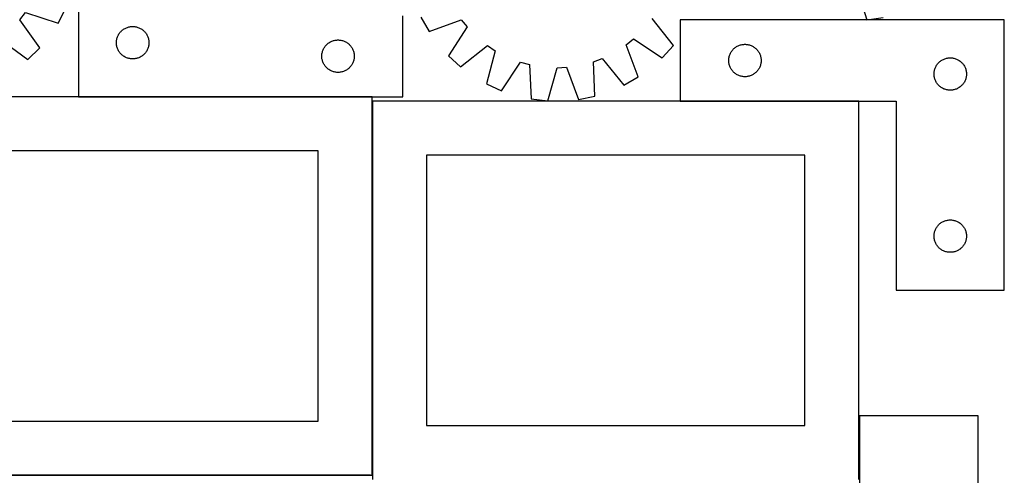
# Model space of a CAD drawing. Header units: millimetres. Extents: x 7 to 1493, y 7 to 2993.
# Tile 7 of 13: x 582 to 1493, y 1763 to 2184. Entities that reach past the tile are written whole.
import ezdxf

# ---------------------------------------------------------------- set-up
doc = ezdxf.new("R2010")
doc.units = ezdxf.units.MM
doc.layers.add('COMMON', color=5, linetype='CONTINUOUS', true_color=0x0000ff)
doc.layers.add('CUT', color=7, linetype='CONTINUOUS', true_color=0x000000)

msp = doc.modelspace()

# ---------------------------------------------------------------- linework, layer by layer
at = {"layer": 'COMMON'}
for p, q in [((908.356033, 2112.923826), (636.735961, 2112.923826)), ((908.456034, 1762.823825), (908.456034, 2108.833419)), ((1358.556034, 2108.93342), (1193.249788, 2108.93342)), ((906.724736, 1762.723825), (458.356033, 1762.723825))]:
    msp.add_line(p, q, dxfattribs=at)
at = {"layer": 'CUT'}
for p, q in [((636.735961, 2363.023826), (636.735961, 2113.023826)), ((1356.451841, 2214.597619), (1365.927708, 2184.279593)), ((582.381865, 2184.211125), (587.474903, 2191.108976)), ((587.474903, 2191.108976), (617.663251, 2181.227762)), ((617.663251, 2181.227762), (624.753529, 2194.882743)), ((936.735961, 2113.023826), (936.735961, 2188.023826)), ((953.411718, 2186.629597), (961.01737, 2173.254821)), ((600.711584, 2158.268955), (582.381865, 2184.211125)), ((681.807825, 2177.191165), (682.543677, 2177.426074)), ((682.543677, 2177.426074), (683.290645, 2177.622792)), ((683.290645, 2177.622792), (684.04675, 2177.780796)), ((684.04675, 2177.780796), (684.809986, 2177.899666)), ((684.809986, 2177.899666), (685.578329, 2177.979089)), ((685.578329, 2177.979089), (686.349742, 2178.018853)), ((686.349742, 2178.018853), (687.12218, 2178.018853)), ((687.12218, 2178.018853), (687.893593, 2177.979089)), ((687.893593, 2177.979089), (688.661936, 2177.899666)), ((688.661936, 2177.899666), (689.425172, 2177.780796)), ((689.425172, 2177.780796), (690.181277, 2177.622792)), ((690.181277, 2177.622792), (690.928246, 2177.426074)), ((690.928246, 2177.426074), (691.664097, 2177.191165)), ((961.01737, 2173.254821), (990.807105, 2184.279632)), ((996.159386, 2177.580942), (978.831906, 2150.958899)), ((990.807105, 2184.279632), (996.159386, 2177.580942)), ((1187.183384, 2160.511192), (1167.492632, 2185.43606)), ((1493.249788, 2184.03342), (1193.249788, 2184.03342)), ((1193.249788, 2184.03342), (1193.249788, 2109.03342)), ((1365.927708, 2184.279593), (1381.162507, 2186.431677)), ((1493.249788, 1934.03342), (1493.249788, 2184.03342)), ((672.44643, 2167.585549), (672.700209, 2168.315108)), ((672.700209, 2168.315108), (672.991207, 2169.030635)), ((672.991207, 2169.030635), (673.318655, 2169.730233)), ((673.318655, 2169.730233), (673.681682, 2170.412047)), ((673.681682, 2170.412047), (674.079328, 2171.074269)), ((674.079328, 2171.074269), (674.510536, 2171.715143)), ((674.510536, 2171.715143), (674.974164, 2172.332969)), ((674.974164, 2172.332969), (675.468982, 2172.926108)), ((675.468982, 2172.926108), (675.993678, 2173.492989)), ((675.993678, 2173.492989), (676.546861, 2174.032107)), ((676.546861, 2174.032107), (677.127063, 2174.542033)), ((677.127063, 2174.542033), (677.732747, 2175.021415)), ((677.732747, 2175.021415), (678.362305, 2175.468982)), ((678.362305, 2175.468982), (679.014069, 2175.883546)), ((679.014069, 2175.883546), (679.68631, 2176.264008)), ((679.68631, 2176.264008), (680.377245, 2176.60936)), ((680.377245, 2176.60936), (681.085043, 2176.918686)), ((681.085043, 2176.918686), (681.807825, 2177.191165)), ((691.664097, 2177.191165), (692.386879, 2176.918686)), ((692.386879, 2176.918686), (693.094677, 2176.60936)), ((693.094677, 2176.60936), (693.785612, 2176.264008)), ((693.785612, 2176.264008), (694.457853, 2175.883546)), ((694.457853, 2175.883546), (695.109617, 2175.468982)), ((695.109617, 2175.468982), (695.739175, 2175.021415)), ((695.739175, 2175.021415), (696.344859, 2174.542033)), ((696.344859, 2174.542033), (696.925061, 2174.032107)), ((696.925061, 2174.032107), (697.478244, 2173.492989)), ((697.478244, 2173.492989), (698.00294, 2172.926108)), ((698.00294, 2172.926108), (698.497758, 2172.332969)), ((698.497758, 2172.332969), (698.961386, 2171.715143)), ((698.961386, 2171.715143), (699.392594, 2171.074269)), ((699.392594, 2171.074269), (699.79024, 2170.412047)), ((699.79024, 2170.412047), (700.153267, 2169.730233)), ((700.153267, 2169.730233), (700.480715, 2169.030635)), ((700.480715, 2169.030635), (700.771713, 2168.315108)), ((700.771713, 2168.315108), (701.025492, 2167.585549)), ((564.091346, 2166.199618), (589.748708, 2147.473313)), ((671.735961, 2163.023826), (671.75585, 2163.796008)), ((671.75585, 2162.251645), (671.735961, 2163.023826)), ((671.75585, 2163.796008), (671.815463, 2164.566141)), ((671.815463, 2161.481511), (671.75585, 2162.251645)), ((671.815463, 2164.566141), (671.914643, 2165.332185)), ((671.914643, 2160.715468), (671.815463, 2161.481511)), ((671.914643, 2165.332185), (672.053126, 2166.092107)), ((672.053126, 2159.955545), (671.914643, 2160.715468)), ((672.053126, 2166.092107), (672.230545, 2166.843893)), ((672.230545, 2159.20376), (672.053126, 2159.955545)), ((672.230545, 2166.843893), (672.44643, 2167.585549)), ((672.44643, 2158.462104), (672.230545, 2159.20376)), ((701.025492, 2167.585549), (701.241377, 2166.843893)), ((701.241377, 2159.20376), (701.025492, 2158.462104)), ((701.241377, 2166.843893), (701.418796, 2166.092107)), ((701.418796, 2159.955545), (701.241377, 2159.20376)), ((701.418796, 2166.092107), (701.557279, 2165.332185)), ((701.557279, 2160.715468), (701.418796, 2159.955545)), ((701.557279, 2165.332185), (701.656459, 2164.566141)), ((701.656459, 2161.481511), (701.557279, 2160.715468)), ((701.656459, 2164.566141), (701.716072, 2163.796008)), ((701.716072, 2162.251645), (701.656459, 2161.481511)), ((701.716072, 2163.796008), (701.735961, 2163.023826)), ((701.735961, 2163.023826), (701.716072, 2162.251645)), ((864.079328, 2158.574269), (864.510536, 2159.215143)), ((864.510536, 2159.215143), (864.974164, 2159.832969)), ((864.974164, 2159.832969), (865.468982, 2160.426108)), ((865.468982, 2160.426108), (865.993678, 2160.992989)), ((865.993678, 2160.992989), (866.546861, 2161.532107)), ((866.546861, 2161.532107), (867.127063, 2162.042033)), ((867.127063, 2162.042033), (867.732747, 2162.521415)), ((867.732747, 2162.521415), (868.362305, 2162.968982)), ((868.362305, 2162.968982), (869.014069, 2163.383546)), ((869.014069, 2163.383546), (869.68631, 2163.764008)), ((869.68631, 2163.764008), (870.377245, 2164.10936)), ((870.377245, 2164.10936), (871.085043, 2164.418686)), ((871.085043, 2164.418686), (871.807825, 2164.691165)), ((871.807825, 2164.691165), (872.543677, 2164.926074)), ((872.543677, 2164.926074), (873.290645, 2165.122792)), ((873.290645, 2165.122792), (874.04675, 2165.280796)), ((874.04675, 2165.280796), (874.809986, 2165.399666)), ((874.809986, 2165.399666), (875.578329, 2165.479089)), ((875.578329, 2165.479089), (876.349742, 2165.518853)), ((876.349742, 2165.518853), (877.12218, 2165.518853)), ((877.12218, 2165.518853), (877.893593, 2165.479089)), ((877.893593, 2165.479089), (878.661936, 2165.399666)), ((878.661936, 2165.399666), (879.425172, 2165.280796)), ((879.425172, 2165.280796), (880.181277, 2165.122792)), ((880.181277, 2165.122792), (880.928246, 2164.926074)), ((880.928246, 2164.926074), (881.664097, 2164.691165)), ((881.664097, 2164.691165), (882.386879, 2164.418686)), ((882.386879, 2164.418686), (883.094677, 2164.10936)), ((883.094677, 2164.10936), (883.785612, 2163.764008)), ((883.785612, 2163.764008), (884.457853, 2163.383546)), ((884.457853, 2163.383546), (885.109617, 2162.968982)), ((885.109617, 2162.968982), (885.739175, 2162.521415)), ((885.739175, 2162.521415), (886.344859, 2162.042033)), ((886.344859, 2162.042033), (886.925061, 2161.532107)), ((886.925061, 2161.532107), (887.478244, 2160.992989)), ((887.478244, 2160.992989), (888.00294, 2160.426108)), ((888.00294, 2160.426108), (888.497758, 2159.832969)), ((888.497758, 2159.832969), (888.961386, 2159.215143)), ((888.961386, 2159.215143), (889.392594, 2158.574269)), ((990.198343, 2140.589008), (1015.12321, 2160.27976)), ((1015.12321, 2160.27976), (1022.283542, 2155.562873)), ((1143.49276, 2161.119954), (1150.19145, 2166.472236)), ((1154.517571, 2131.330219), (1143.49276, 2161.119954)), ((1150.19145, 2166.472236), (1176.813493, 2149.144755)), ((1176.813493, 2149.144755), (1187.183384, 2160.511192)), ((1244.876132, 2158.978575), (1245.527896, 2159.39314)), ((1245.527896, 2159.39314), (1246.200137, 2159.773602)), ((1246.200137, 2159.773602), (1246.891072, 2160.118954)), ((1246.891072, 2160.118954), (1247.59887, 2160.42828)), ((1247.59887, 2160.42828), (1248.321652, 2160.700759)), ((1248.321652, 2160.700759), (1249.057503, 2160.935668)), ((1249.057503, 2160.935668), (1249.804472, 2161.132386)), ((1249.804472, 2161.132386), (1250.560577, 2161.290389)), ((1250.560577, 2161.290389), (1251.323813, 2161.40926)), ((1251.323813, 2161.40926), (1252.092156, 2161.488683)), ((1252.092156, 2161.488683), (1252.863569, 2161.528447)), ((1252.863569, 2161.528447), (1253.636007, 2161.528447)), ((1253.636007, 2161.528447), (1254.40742, 2161.488683)), ((1254.40742, 2161.488683), (1255.175763, 2161.40926)), ((1255.175763, 2161.40926), (1255.938999, 2161.290389)), ((1255.938999, 2161.290389), (1256.695104, 2161.132386)), ((1256.695104, 2161.132386), (1257.442073, 2160.935668)), ((1257.442073, 2160.935668), (1258.177924, 2160.700759)), ((1258.177924, 2160.700759), (1258.900706, 2160.42828)), ((1258.900706, 2160.42828), (1259.608504, 2160.118954)), ((1259.608504, 2160.118954), (1260.299439, 2159.773602)), ((1260.299439, 2159.773602), (1260.97168, 2159.39314)), ((1260.97168, 2159.39314), (1261.623444, 2158.978575)), ((589.748708, 2147.473313), (600.711584, 2158.268955)), ((672.700209, 2157.732545), (672.44643, 2158.462104)), ((672.991207, 2157.017018), (672.700209, 2157.732545)), ((673.318655, 2156.317419), (672.991207, 2157.017018)), ((673.681682, 2155.635605), (673.318655, 2156.317419)), ((674.079328, 2154.973383), (673.681682, 2155.635605)), ((674.510536, 2154.33251), (674.079328, 2154.973383)), ((674.974164, 2153.714684), (674.510536, 2154.33251)), ((675.468982, 2153.121545), (674.974164, 2153.714684)), ((675.993678, 2152.554664), (675.468982, 2153.121545)), ((676.546861, 2152.015546), (675.993678, 2152.554664)), ((677.127063, 2151.50562), (676.546861, 2152.015546)), ((677.732747, 2151.026238), (677.127063, 2151.50562)), ((678.362305, 2150.578671), (677.732747, 2151.026238)), ((679.014069, 2150.164107), (678.362305, 2150.578671)), ((679.68631, 2149.783644), (679.014069, 2150.164107)), ((694.457853, 2150.164107), (693.785612, 2149.783644)), ((695.109617, 2150.578671), (694.457853, 2150.164107)), ((695.739175, 2151.026238), (695.109617, 2150.578671)), ((696.344859, 2151.50562), (695.739175, 2151.026238)), ((696.925061, 2152.015546), (696.344859, 2151.50562)), ((697.478244, 2152.554664), (696.925061, 2152.015546)), ((698.00294, 2153.121545), (697.478244, 2152.554664)), ((698.497758, 2153.714684), (698.00294, 2153.121545)), ((698.961386, 2154.33251), (698.497758, 2153.714684)), ((699.392594, 2154.973383), (698.961386, 2154.33251)), ((699.79024, 2155.635605), (699.392594, 2154.973383)), ((700.153267, 2156.317419), (699.79024, 2155.635605)), ((700.480715, 2157.017018), (700.153267, 2156.317419)), ((700.771713, 2157.732545), (700.480715, 2157.017018)), ((701.025492, 2158.462104), (700.771713, 2157.732545)), ((861.735961, 2150.523826), (861.75585, 2151.296008)), ((861.75585, 2149.751645), (861.735961, 2150.523826)), ((861.75585, 2151.296008), (861.815463, 2152.066141)), ((861.815463, 2152.066141), (861.914643, 2152.832185)), ((861.914643, 2152.832185), (862.053126, 2153.592107)), ((862.053126, 2153.592107), (862.230545, 2154.343893)), ((862.230545, 2154.343893), (862.44643, 2155.085549)), ((862.44643, 2155.085549), (862.700209, 2155.815108)), ((862.700209, 2155.815108), (862.991207, 2156.530635)), ((862.991207, 2156.530635), (863.318655, 2157.230233)), ((863.318655, 2157.230233), (863.681682, 2157.912047)), ((863.681682, 2157.912047), (864.079328, 2158.574269)), ((889.392594, 2158.574269), (889.79024, 2157.912047)), ((889.79024, 2157.912047), (890.153267, 2157.230233)), ((890.153267, 2157.230233), (890.480715, 2156.530635)), ((890.480715, 2156.530635), (890.771713, 2155.815108)), ((890.771713, 2155.815108), (891.025492, 2155.085549)), ((891.025492, 2155.085549), (891.241377, 2154.343893)), ((891.241377, 2154.343893), (891.418796, 2153.592107)), ((891.418796, 2153.592107), (891.557279, 2152.832185)), ((891.557279, 2152.832185), (891.656459, 2152.066141)), ((891.656459, 2152.066141), (891.716072, 2151.296008)), ((891.716072, 2151.296008), (891.735961, 2150.523826)), ((891.735961, 2150.523826), (891.716072, 2149.751645)), ((978.831906, 2150.958899), (990.198343, 2140.589008)), ((1022.283542, 2155.562873), (1014.030792, 2124.88932)), ((1238.566953, 2149.601701), (1238.744372, 2150.353487)), ((1238.744372, 2150.353487), (1238.960257, 2151.095143)), ((1238.960257, 2151.095143), (1239.214036, 2151.824701)), ((1239.214036, 2151.824701), (1239.505034, 2152.540229)), ((1239.505034, 2152.540229), (1239.832482, 2153.239827)), ((1239.832482, 2153.239827), (1240.195509, 2153.921641)), ((1240.195509, 2153.921641), (1240.593155, 2154.583863)), ((1240.593155, 2154.583863), (1241.024363, 2155.224737)), ((1241.024363, 2155.224737), (1241.487991, 2155.842562)), ((1241.487991, 2155.842562), (1241.982809, 2156.435702)), ((1241.982809, 2156.435702), (1242.507505, 2157.002582)), ((1242.507505, 2157.002582), (1243.060688, 2157.541701)), ((1243.060688, 2157.541701), (1243.64089, 2158.051627)), ((1243.64089, 2158.051627), (1244.246574, 2158.531009)), ((1244.246574, 2158.531009), (1244.876132, 2158.978575)), ((1261.623444, 2158.978575), (1262.253002, 2158.531009)), ((1262.253002, 2158.531009), (1262.858686, 2158.051627)), ((1262.858686, 2158.051627), (1263.438888, 2157.541701)), ((1263.438888, 2157.541701), (1263.992071, 2157.002582)), ((1263.992071, 2157.002582), (1264.516767, 2156.435702)), ((1264.516767, 2156.435702), (1265.011585, 2155.842562)), ((1265.011585, 2155.842562), (1265.475213, 2155.224737)), ((1265.475213, 2155.224737), (1265.906421, 2154.583863)), ((1265.906421, 2154.583863), (1266.304067, 2153.921641)), ((1266.304067, 2153.921641), (1266.667094, 2153.239827)), ((1266.667094, 2153.239827), (1266.994542, 2152.540229)), ((1266.994542, 2152.540229), (1267.28554, 2151.824701)), ((1267.28554, 2151.824701), (1267.539319, 2151.095143)), ((1267.539319, 2151.095143), (1267.755204, 2150.353487)), ((1267.755204, 2150.353487), (1267.932623, 2149.601701)), ((680.377245, 2149.438292), (679.68631, 2149.783644)), ((681.085043, 2149.128967), (680.377245, 2149.438292)), ((681.807825, 2148.856488), (681.085043, 2149.128967)), ((682.543677, 2148.621578), (681.807825, 2148.856488)), ((683.290645, 2148.424861), (682.543677, 2148.621578)), ((684.04675, 2148.266857), (683.290645, 2148.424861)), ((684.809986, 2148.147986), (684.04675, 2148.266857)), ((685.578329, 2148.068563), (684.809986, 2148.147986)), ((686.349742, 2148.028799), (685.578329, 2148.068563)), ((687.12218, 2148.028799), (686.349742, 2148.028799)), ((687.893593, 2148.068563), (687.12218, 2148.028799)), ((688.661936, 2148.147986), (687.893593, 2148.068563)), ((689.425172, 2148.266857), (688.661936, 2148.147986)), ((690.181277, 2148.424861), (689.425172, 2148.266857)), ((690.928246, 2148.621578), (690.181277, 2148.424861)), ((691.664097, 2148.856488), (690.928246, 2148.621578)), ((692.386879, 2149.128967), (691.664097, 2148.856488)), ((693.094677, 2149.438292), (692.386879, 2149.128967)), ((693.785612, 2149.783644), (693.094677, 2149.438292)), ((861.815463, 2148.981511), (861.75585, 2149.751645)), ((861.914643, 2148.215468), (861.815463, 2148.981511)), ((862.053126, 2147.455545), (861.914643, 2148.215468)), ((862.230545, 2146.70376), (862.053126, 2147.455545)), ((862.44643, 2145.962104), (862.230545, 2146.70376)), ((862.700209, 2145.232545), (862.44643, 2145.962104)), ((862.991207, 2144.517018), (862.700209, 2145.232545)), ((863.318655, 2143.817419), (862.991207, 2144.517018)), ((863.681682, 2143.135605), (863.318655, 2143.817419)), ((864.079328, 2142.473383), (863.681682, 2143.135605)), ((864.510536, 2141.83251), (864.079328, 2142.473383)), ((864.974164, 2141.214684), (864.510536, 2141.83251)), ((865.468982, 2140.621545), (864.974164, 2141.214684)), ((888.497758, 2141.214684), (888.00294, 2140.621545)), ((888.961386, 2141.83251), (888.497758, 2141.214684)), ((889.392594, 2142.473383), (888.961386, 2141.83251)), ((889.79024, 2143.135605), (889.392594, 2142.473383)), ((890.153267, 2143.817419), (889.79024, 2143.135605)), ((890.480715, 2144.517018), (890.153267, 2143.817419)), ((890.771713, 2145.232545), (890.480715, 2144.517018)), ((891.025492, 2145.962104), (890.771713, 2145.232545)), ((891.241377, 2146.70376), (891.025492, 2145.962104)), ((891.418796, 2147.455545), (891.241377, 2146.70376)), ((891.557279, 2148.215468), (891.418796, 2147.455545)), ((891.656459, 2148.981511), (891.557279, 2148.215468)), ((891.716072, 2149.751645), (891.656459, 2148.981511)), ((1028.045389, 2118.53939), (1045.665569, 2144.968616)), ((1045.665569, 2144.968616), (1053.933048, 2142.695254)), ((1053.933048, 2142.695254), (1055.562865, 2110.972731)), ((1113.153435, 2145.410332), (1121.178214, 2148.430645)), ((1114.433119, 2113.671756), (1113.153435, 2145.410332)), ((1121.178214, 2148.430645), (1141.142796, 2123.724568)), ((1238.249788, 2146.53342), (1238.269677, 2147.305601)), ((1238.269677, 2145.761239), (1238.249788, 2146.53342)), ((1238.269677, 2147.305601), (1238.32929, 2148.075735)), ((1238.32929, 2144.991105), (1238.269677, 2145.761239)), ((1238.32929, 2148.075735), (1238.42847, 2148.841779)), ((1238.42847, 2144.225061), (1238.32929, 2144.991105)), ((1238.42847, 2148.841779), (1238.566953, 2149.601701)), ((1238.566953, 2143.465139), (1238.42847, 2144.225061)), ((1238.744372, 2142.713353), (1238.566953, 2143.465139)), ((1238.960257, 2141.971698), (1238.744372, 2142.713353)), ((1239.214036, 2141.242139), (1238.960257, 2141.971698)), ((1239.505034, 2140.526612), (1239.214036, 2141.242139)), ((1267.28554, 2141.242139), (1266.994542, 2140.526612)), ((1267.539319, 2141.971698), (1267.28554, 2141.242139)), ((1267.755204, 2142.713353), (1267.539319, 2141.971698)), ((1267.932623, 2143.465139), (1267.755204, 2142.713353)), ((1267.932623, 2149.601701), (1268.071106, 2148.841779)), ((1268.071106, 2144.225061), (1267.932623, 2143.465139)), ((1268.071106, 2148.841779), (1268.170286, 2148.075735)), ((1268.170286, 2144.991105), (1268.071106, 2144.225061)), ((1268.170286, 2148.075735), (1268.229899, 2147.305601)), ((1268.229899, 2145.761239), (1268.170286, 2144.991105)), ((1268.229899, 2147.305601), (1268.249788, 2146.53342)), ((1268.249788, 2146.53342), (1268.229899, 2145.761239)), ((1429.832482, 2140.739827), (1430.195509, 2141.421641)), ((1430.195509, 2141.421641), (1430.593155, 2142.083863)), ((1430.593155, 2142.083863), (1431.024363, 2142.724737)), ((1431.024363, 2142.724737), (1431.487991, 2143.342562)), ((1431.487991, 2143.342562), (1431.982809, 2143.935702)), ((1431.982809, 2143.935702), (1432.507505, 2144.502582)), ((1432.507505, 2144.502582), (1433.060688, 2145.041701)), ((1433.060688, 2145.041701), (1433.64089, 2145.551627)), ((1433.64089, 2145.551627), (1434.246574, 2146.031009)), ((1434.246574, 2146.031009), (1434.876132, 2146.478575)), ((1434.876132, 2146.478575), (1435.527896, 2146.89314)), ((1435.527896, 2146.89314), (1436.200137, 2147.273602)), ((1436.200137, 2147.273602), (1436.891072, 2147.618954)), ((1436.891072, 2147.618954), (1437.59887, 2147.92828)), ((1437.59887, 2147.92828), (1438.321652, 2148.200759)), ((1438.321652, 2148.200759), (1439.057503, 2148.435668)), ((1439.057503, 2148.435668), (1439.804472, 2148.632386)), ((1439.804472, 2148.632386), (1440.560577, 2148.790389)), ((1440.560577, 2148.790389), (1441.323813, 2148.90926)), ((1441.323813, 2148.90926), (1442.092156, 2148.988683)), ((1442.092156, 2148.988683), (1442.863569, 2149.028447)), ((1442.863569, 2149.028447), (1443.636007, 2149.028447)), ((1443.636007, 2149.028447), (1444.40742, 2148.988683)), ((1444.40742, 2148.988683), (1445.175763, 2148.90926)), ((1445.175763, 2148.90926), (1445.938999, 2148.790389)), ((1445.938999, 2148.790389), (1446.695104, 2148.632386)), ((1446.695104, 2148.632386), (1447.442073, 2148.435668)), ((1447.442073, 2148.435668), (1448.177924, 2148.200759)), ((1448.177924, 2148.200759), (1448.900706, 2147.92828)), ((1448.900706, 2147.92828), (1449.608504, 2147.618954)), ((1449.608504, 2147.618954), (1450.299439, 2147.273602)), ((1450.299439, 2147.273602), (1450.97168, 2146.89314)), ((1450.97168, 2146.89314), (1451.623444, 2146.478575)), ((1451.623444, 2146.478575), (1452.253002, 2146.031009)), ((1452.253002, 2146.031009), (1452.858686, 2145.551627)), ((1452.858686, 2145.551627), (1453.438888, 2145.041701)), ((1453.438888, 2145.041701), (1453.992071, 2144.502582)), ((1453.992071, 2144.502582), (1454.516767, 2143.935702)), ((1454.516767, 2143.935702), (1455.011585, 2143.342562)), ((1455.011585, 2143.342562), (1455.475213, 2142.724737)), ((1455.475213, 2142.724737), (1455.906421, 2142.083863)), ((1455.906421, 2142.083863), (1456.304067, 2141.421641)), ((1456.304067, 2141.421641), (1456.667094, 2140.739827)), ((865.993678, 2140.054664), (865.468982, 2140.621545)), ((866.546861, 2139.515546), (865.993678, 2140.054664)), ((867.127063, 2139.00562), (866.546861, 2139.515546)), ((867.732747, 2138.526238), (867.127063, 2139.00562)), ((868.362305, 2138.078671), (867.732747, 2138.526238)), ((869.014069, 2137.664107), (868.362305, 2138.078671)), ((869.68631, 2137.283644), (869.014069, 2137.664107)), ((870.377245, 2136.938292), (869.68631, 2137.283644)), ((871.085043, 2136.628967), (870.377245, 2136.938292)), ((871.807825, 2136.356488), (871.085043, 2136.628967)), ((872.543677, 2136.121578), (871.807825, 2136.356488)), ((873.290645, 2135.924861), (872.543677, 2136.121578)), ((874.04675, 2135.766857), (873.290645, 2135.924861)), ((874.809986, 2135.647986), (874.04675, 2135.766857)), ((875.578329, 2135.568563), (874.809986, 2135.647986)), ((876.349742, 2135.528799), (875.578329, 2135.568563)), ((877.12218, 2135.528799), (876.349742, 2135.528799)), ((877.893593, 2135.568563), (877.12218, 2135.528799)), ((878.661936, 2135.647986), (877.893593, 2135.568563)), ((879.425172, 2135.766857), (878.661936, 2135.647986)), ((880.181277, 2135.924861), (879.425172, 2135.766857)), ((880.928246, 2136.121578), (880.181277, 2135.924861)), ((881.664097, 2136.356488), (880.928246, 2136.121578)), ((882.386879, 2136.628967), (881.664097, 2136.356488)), ((883.094677, 2136.938292), (882.386879, 2136.628967)), ((883.785612, 2137.283644), (883.094677, 2136.938292)), ((884.457853, 2137.664107), (883.785612, 2137.283644)), ((885.109617, 2138.078671), (884.457853, 2137.664107)), ((885.739175, 2138.526238), (885.109617, 2138.078671)), ((886.344859, 2139.00562), (885.739175, 2138.526238)), ((886.925061, 2139.515546), (886.344859, 2139.00562)), ((887.478244, 2140.054664), (886.925061, 2139.515546)), ((888.00294, 2140.621545), (887.478244, 2140.054664)), ((1070.853775, 2109.264337), (1079.444483, 2139.84496)), ((1079.444483, 2139.84496), (1088.009829, 2140.237655)), ((1088.009829, 2140.237655), (1099.362677, 2110.571385)), ((1239.832482, 2139.827013), (1239.505034, 2140.526612)), ((1240.195509, 2139.145199), (1239.832482, 2139.827013)), ((1240.593155, 2138.482977), (1240.195509, 2139.145199)), ((1241.024363, 2137.842104), (1240.593155, 2138.482977)), ((1241.487991, 2137.224278), (1241.024363, 2137.842104)), ((1241.982809, 2136.631138), (1241.487991, 2137.224278)), ((1242.507505, 2136.064258), (1241.982809, 2136.631138)), ((1243.060688, 2135.52514), (1242.507505, 2136.064258)), ((1243.64089, 2135.015213), (1243.060688, 2135.52514)), ((1244.246574, 2134.535831), (1243.64089, 2135.015213)), ((1244.876132, 2134.088265), (1244.246574, 2134.535831)), ((1245.527896, 2133.673701), (1244.876132, 2134.088265)), ((1246.200137, 2133.293238), (1245.527896, 2133.673701)), ((1246.891072, 2132.947886), (1246.200137, 2133.293238)), ((1247.59887, 2132.638561), (1246.891072, 2132.947886)), ((1248.321652, 2132.366082), (1247.59887, 2132.638561)), ((1249.057503, 2132.131172), (1248.321652, 2132.366082)), ((1249.804472, 2131.934454), (1249.057503, 2132.131172)), ((1250.560577, 2131.776451), (1249.804472, 2131.934454)), ((1256.695104, 2131.934454), (1255.938999, 2131.776451)), ((1257.442073, 2132.131172), (1256.695104, 2131.934454)), ((1258.177924, 2132.366082), (1257.442073, 2132.131172)), ((1258.900706, 2132.638561), (1258.177924, 2132.366082)), ((1259.608504, 2132.947886), (1258.900706, 2132.638561)), ((1260.299439, 2133.293238), (1259.608504, 2132.947886)), ((1260.97168, 2133.673701), (1260.299439, 2133.293238)), ((1261.623444, 2134.088265), (1260.97168, 2133.673701)), ((1262.253002, 2134.535831), (1261.623444, 2134.088265)), ((1262.858686, 2135.015213), (1262.253002, 2134.535831)), ((1263.438888, 2135.52514), (1262.858686, 2135.015213)), ((1263.992071, 2136.064258), (1263.438888, 2135.52514)), ((1264.516767, 2136.631138), (1263.992071, 2136.064258)), ((1265.011585, 2137.224278), (1264.516767, 2136.631138)), ((1265.475213, 2137.842104), (1265.011585, 2137.224278)), ((1265.906421, 2138.482977), (1265.475213, 2137.842104)), ((1266.304067, 2139.145199), (1265.906421, 2138.482977)), ((1266.667094, 2139.827013), (1266.304067, 2139.145199)), ((1266.994542, 2140.526612), (1266.667094, 2139.827013)), ((1428.249788, 2134.03342), (1428.269677, 2134.805601)), ((1428.269677, 2133.261239), (1428.249788, 2134.03342)), ((1428.269677, 2134.805601), (1428.32929, 2135.575735)), ((1428.32929, 2132.491105), (1428.269677, 2133.261239)), ((1428.32929, 2135.575735), (1428.42847, 2136.341779)), ((1428.42847, 2131.725061), (1428.32929, 2132.491105)), ((1428.42847, 2136.341779), (1428.566953, 2137.101701)), ((1428.566953, 2137.101701), (1428.744372, 2137.853487)), ((1428.744372, 2137.853487), (1428.960257, 2138.595143)), ((1428.960257, 2138.595143), (1429.214036, 2139.324701)), ((1429.214036, 2139.324701), (1429.505034, 2140.040229)), ((1429.505034, 2140.040229), (1429.832482, 2140.739827)), ((1456.667094, 2140.739827), (1456.994542, 2140.040229)), ((1456.994542, 2140.040229), (1457.28554, 2139.324701)), ((1457.28554, 2139.324701), (1457.539319, 2138.595143)), ((1457.539319, 2138.595143), (1457.755204, 2137.853487)), ((1457.755204, 2137.853487), (1457.932623, 2137.101701)), ((1457.932623, 2137.101701), (1458.071106, 2136.341779)), ((1458.071106, 2136.341779), (1458.170286, 2135.575735)), ((1458.170286, 2132.491105), (1458.071106, 2131.725061)), ((1458.170286, 2135.575735), (1458.229899, 2134.805601)), ((1458.229899, 2133.261239), (1458.170286, 2132.491105)), ((1458.229899, 2134.805601), (1458.249788, 2134.03342)), ((1458.249788, 2134.03342), (1458.229899, 2133.261239)), ((1014.030792, 2124.88932), (1028.045389, 2118.53939)), ((1141.142796, 2123.724568), (1154.517571, 2131.330219)), ((1251.323813, 2131.65758), (1250.560577, 2131.776451)), ((1252.092156, 2131.578157), (1251.323813, 2131.65758)), ((1252.863569, 2131.538393), (1252.092156, 2131.578157)), ((1253.636007, 2131.538393), (1252.863569, 2131.538393)), ((1254.40742, 2131.578157), (1253.636007, 2131.538393)), ((1255.175763, 2131.65758), (1254.40742, 2131.578157)), ((1255.938999, 2131.776451), (1255.175763, 2131.65758)), ((1428.566953, 2130.965139), (1428.42847, 2131.725061)), ((1428.744372, 2130.213353), (1428.566953, 2130.965139)), ((1428.960257, 2129.471698), (1428.744372, 2130.213353)), ((1429.214036, 2128.742139), (1428.960257, 2129.471698)), ((1429.505034, 2128.026612), (1429.214036, 2128.742139)), ((1429.832482, 2127.327013), (1429.505034, 2128.026612)), ((1430.195509, 2126.645199), (1429.832482, 2127.327013)), ((1430.593155, 2125.982977), (1430.195509, 2126.645199)), ((1431.024363, 2125.342104), (1430.593155, 2125.982977)), ((1431.487991, 2124.724278), (1431.024363, 2125.342104)), ((1431.982809, 2124.131138), (1431.487991, 2124.724278)), ((1432.507505, 2123.564258), (1431.982809, 2124.131138)), ((1433.060688, 2123.02514), (1432.507505, 2123.564258)), ((1433.64089, 2122.515213), (1433.060688, 2123.02514)), ((1453.438888, 2123.02514), (1452.858686, 2122.515213)), ((1453.992071, 2123.564258), (1453.438888, 2123.02514)), ((1454.516767, 2124.131138), (1453.992071, 2123.564258)), ((1455.011585, 2124.724278), (1454.516767, 2124.131138)), ((1455.475213, 2125.342104), (1455.011585, 2124.724278)), ((1455.906421, 2125.982977), (1455.475213, 2125.342104)), ((1456.304067, 2126.645199), (1455.906421, 2125.982977)), ((1456.667094, 2127.327013), (1456.304067, 2126.645199)), ((1456.994542, 2128.026612), (1456.667094, 2127.327013)), ((1457.28554, 2128.742139), (1456.994542, 2128.026612)), ((1457.539319, 2129.471698), (1457.28554, 2128.742139)), ((1457.755204, 2130.213353), (1457.539319, 2129.471698)), ((1457.932623, 2130.965139), (1457.755204, 2130.213353)), ((1458.071106, 2131.725061), (1457.932623, 2130.965139)), ((1099.362677, 2110.571385), (1114.433119, 2113.671756)), ((1434.246574, 2122.035831), (1433.64089, 2122.515213)), ((1434.876132, 2121.588265), (1434.246574, 2122.035831)), ((1435.527896, 2121.173701), (1434.876132, 2121.588265)), ((1436.200137, 2120.793238), (1435.527896, 2121.173701)), ((1436.891072, 2120.447886), (1436.200137, 2120.793238)), ((1437.59887, 2120.138561), (1436.891072, 2120.447886)), ((1438.321652, 2119.866082), (1437.59887, 2120.138561)), ((1439.057503, 2119.631172), (1438.321652, 2119.866082)), ((1439.804472, 2119.434454), (1439.057503, 2119.631172)), ((1440.560577, 2119.276451), (1439.804472, 2119.434454)), ((1441.323813, 2119.15758), (1440.560577, 2119.276451)), ((1442.092156, 2119.078157), (1441.323813, 2119.15758)), ((1442.863569, 2119.038393), (1442.092156, 2119.078157)), ((1443.636007, 2119.038393), (1442.863569, 2119.038393)), ((1444.40742, 2119.078157), (1443.636007, 2119.038393)), ((1445.175763, 2119.15758), (1444.40742, 2119.078157)), ((1445.938999, 2119.276451), (1445.175763, 2119.15758)), ((1446.695104, 2119.434454), (1445.938999, 2119.276451)), ((1447.442073, 2119.631172), (1446.695104, 2119.434454)), ((1448.177924, 2119.866082), (1447.442073, 2119.631172)), ((1448.900706, 2120.138561), (1448.177924, 2119.866082)), ((1449.608504, 2120.447886), (1448.900706, 2120.138561)), ((1450.299439, 2120.793238), (1449.608504, 2120.447886)), ((1450.97168, 2121.173701), (1450.299439, 2120.793238)), ((1451.623444, 2121.588265), (1450.97168, 2121.173701)), ((1452.253002, 2122.035831), (1451.623444, 2121.588265)), ((1452.858686, 2122.515213), (1452.253002, 2122.035831)), ((908.356033, 2112.823825), (458.356033, 2112.823825)), ((636.735961, 2113.023826), (936.735961, 2113.023826)), ((908.356033, 1762.823825), (908.356033, 2112.823825)), ((1358.556034, 2108.833419), (908.556034, 2108.833419)), ((908.556034, 2108.833419), (908.556034, 1758.833419)), ((1055.562865, 2110.972731), (1070.853775, 2109.264337)), ((1193.249788, 2109.03342), (1393.249788, 2109.03342)), ((1358.556034, 1758.833419), (1358.556034, 2108.833419)), ((1393.249788, 2109.03342), (1393.249788, 1934.03342)), ((858.356033, 2062.823825), (508.356033, 2062.823825)), ((858.356033, 1812.823825), (858.356033, 2062.823825)), ((1308.556034, 2058.833419), (958.556034, 2058.833419)), ((958.556034, 2058.833419), (958.556034, 1808.833419)), ((1308.556034, 1808.833419), (1308.556034, 2058.833419)), ((1433.060688, 1995.041701), (1433.64089, 1995.551627)), ((1433.64089, 1995.551627), (1434.246574, 1996.031009)), ((1434.246574, 1996.031009), (1434.876132, 1996.478575)), ((1434.876132, 1996.478575), (1435.527896, 1996.89314)), ((1435.527896, 1996.89314), (1436.200137, 1997.273602)), ((1436.200137, 1997.273602), (1436.891072, 1997.618954)), ((1436.891072, 1997.618954), (1437.59887, 1997.92828)), ((1437.59887, 1997.92828), (1438.321652, 1998.200759)), ((1438.321652, 1998.200759), (1439.057503, 1998.435668)), ((1439.057503, 1998.435668), (1439.804472, 1998.632386)), ((1439.804472, 1998.632386), (1440.560577, 1998.790389)), ((1440.560577, 1998.790389), (1441.323813, 1998.90926)), ((1441.323813, 1998.90926), (1442.092156, 1998.988683)), ((1442.092156, 1998.988683), (1442.863569, 1999.028447)), ((1442.863569, 1999.028447), (1443.636007, 1999.028447)), ((1443.636007, 1999.028447), (1444.40742, 1998.988683)), ((1444.40742, 1998.988683), (1445.175763, 1998.90926)), ((1445.175763, 1998.90926), (1445.938999, 1998.790389)), ((1445.938999, 1998.790389), (1446.695104, 1998.632386)), ((1446.695104, 1998.632386), (1447.442073, 1998.435668)), ((1447.442073, 1998.435668), (1448.177924, 1998.200759)), ((1448.177924, 1998.200759), (1448.900706, 1997.92828)), ((1448.900706, 1997.92828), (1449.608504, 1997.618954)), ((1449.608504, 1997.618954), (1450.299439, 1997.273602)), ((1450.299439, 1997.273602), (1450.97168, 1996.89314)), ((1450.97168, 1996.89314), (1451.623444, 1996.478575)), ((1451.623444, 1996.478575), (1452.253002, 1996.031009)), ((1452.253002, 1996.031009), (1452.858686, 1995.551627)), ((1452.858686, 1995.551627), (1453.438888, 1995.041701)), ((1428.32929, 1985.575735), (1428.42847, 1986.341779)), ((1428.42847, 1986.341779), (1428.566953, 1987.101701)), ((1428.566953, 1987.101701), (1428.744372, 1987.853487)), ((1428.744372, 1987.853487), (1428.960257, 1988.595143)), ((1428.960257, 1988.595143), (1429.214036, 1989.324701)), ((1429.214036, 1989.324701), (1429.505034, 1990.040229)), ((1429.505034, 1990.040229), (1429.832482, 1990.739827)), ((1429.832482, 1990.739827), (1430.195509, 1991.421641)), ((1430.195509, 1991.421641), (1430.593155, 1992.083863)), ((1430.593155, 1992.083863), (1431.024363, 1992.724737)), ((1431.024363, 1992.724737), (1431.487991, 1993.342562)), ((1431.487991, 1993.342562), (1431.982809, 1993.935702)), ((1431.982809, 1993.935702), (1432.507505, 1994.502582)), ((1432.507505, 1994.502582), (1433.060688, 1995.041701)), ((1453.438888, 1995.041701), (1453.992071, 1994.502582)), ((1453.992071, 1994.502582), (1454.516767, 1993.935702)), ((1454.516767, 1993.935702), (1455.011585, 1993.342562)), ((1455.011585, 1993.342562), (1455.475213, 1992.724737)), ((1455.475213, 1992.724737), (1455.906421, 1992.083863)), ((1455.906421, 1992.083863), (1456.304067, 1991.421641)), ((1456.304067, 1991.421641), (1456.667094, 1990.739827)), ((1456.667094, 1990.739827), (1456.994542, 1990.040229)), ((1456.994542, 1990.040229), (1457.28554, 1989.324701)), ((1457.28554, 1989.324701), (1457.539319, 1988.595143)), ((1457.539319, 1988.595143), (1457.755204, 1987.853487)), ((1457.755204, 1987.853487), (1457.932623, 1987.101701)), ((1457.932623, 1987.101701), (1458.071106, 1986.341779)), ((1458.071106, 1986.341779), (1458.170286, 1985.575735)), ((1428.249788, 1984.03342), (1428.269677, 1984.805601)), ((1428.269677, 1983.261239), (1428.249788, 1984.03342)), ((1428.269677, 1984.805601), (1428.32929, 1985.575735)), ((1428.32929, 1982.491105), (1428.269677, 1983.261239)), ((1428.42847, 1981.725061), (1428.32929, 1982.491105)), ((1428.566953, 1980.965139), (1428.42847, 1981.725061)), ((1428.744372, 1980.213353), (1428.566953, 1980.965139)), ((1428.960257, 1979.471698), (1428.744372, 1980.213353)), ((1429.214036, 1978.742139), (1428.960257, 1979.471698)), ((1429.505034, 1978.026612), (1429.214036, 1978.742139)), ((1429.832482, 1977.327013), (1429.505034, 1978.026612)), ((1430.195509, 1976.645199), (1429.832482, 1977.327013)), ((1456.667094, 1977.327013), (1456.304067, 1976.645199)), ((1456.994542, 1978.026612), (1456.667094, 1977.327013)), ((1457.28554, 1978.742139), (1456.994542, 1978.026612)), ((1457.539319, 1979.471698), (1457.28554, 1978.742139)), ((1457.755204, 1980.213353), (1457.539319, 1979.471698)), ((1457.932623, 1980.965139), (1457.755204, 1980.213353)), ((1458.071106, 1981.725061), (1457.932623, 1980.965139)), ((1458.170286, 1982.491105), (1458.071106, 1981.725061)), ((1458.170286, 1985.575735), (1458.229899, 1984.805601)), ((1458.229899, 1983.261239), (1458.170286, 1982.491105)), ((1458.229899, 1984.805601), (1458.249788, 1984.03342)), ((1458.249788, 1984.03342), (1458.229899, 1983.261239)), ((1430.593155, 1975.982977), (1430.195509, 1976.645199)), ((1431.024363, 1975.342104), (1430.593155, 1975.982977)), ((1431.487991, 1974.724278), (1431.024363, 1975.342104)), ((1431.982809, 1974.131138), (1431.487991, 1974.724278)), ((1432.507505, 1973.564258), (1431.982809, 1974.131138)), ((1433.060688, 1973.02514), (1432.507505, 1973.564258)), ((1433.64089, 1972.515213), (1433.060688, 1973.02514)), ((1434.246574, 1972.035831), (1433.64089, 1972.515213)), ((1434.876132, 1971.588265), (1434.246574, 1972.035831)), ((1435.527896, 1971.173701), (1434.876132, 1971.588265)), ((1436.200137, 1970.793238), (1435.527896, 1971.173701)), ((1436.891072, 1970.447886), (1436.200137, 1970.793238)), ((1437.59887, 1970.138561), (1436.891072, 1970.447886)), ((1438.321652, 1969.866082), (1437.59887, 1970.138561)), ((1439.057503, 1969.631172), (1438.321652, 1969.866082)), ((1439.804472, 1969.434454), (1439.057503, 1969.631172)), ((1440.560577, 1969.276451), (1439.804472, 1969.434454)), ((1441.323813, 1969.15758), (1440.560577, 1969.276451)), ((1442.092156, 1969.078157), (1441.323813, 1969.15758)), ((1442.863569, 1969.038393), (1442.092156, 1969.078157)), ((1443.636007, 1969.038393), (1442.863569, 1969.038393)), ((1444.40742, 1969.078157), (1443.636007, 1969.038393)), ((1445.175763, 1969.15758), (1444.40742, 1969.078157)), ((1445.938999, 1969.276451), (1445.175763, 1969.15758)), ((1446.695104, 1969.434454), (1445.938999, 1969.276451)), ((1447.442073, 1969.631172), (1446.695104, 1969.434454)), ((1448.177924, 1969.866082), (1447.442073, 1969.631172)), ((1448.900706, 1970.138561), (1448.177924, 1969.866082)), ((1449.608504, 1970.447886), (1448.900706, 1970.138561)), ((1450.299439, 1970.793238), (1449.608504, 1970.447886)), ((1450.97168, 1971.173701), (1450.299439, 1970.793238)), ((1451.623444, 1971.588265), (1450.97168, 1971.173701)), ((1452.253002, 1972.035831), (1451.623444, 1971.588265)), ((1452.858686, 1972.515213), (1452.253002, 1972.035831)), ((1453.438888, 1973.02514), (1452.858686, 1972.515213)), ((1453.992071, 1973.564258), (1453.438888, 1973.02514)), ((1454.516767, 1974.131138), (1453.992071, 1973.564258)), ((1455.011585, 1974.724278), (1454.516767, 1974.131138)), ((1455.475213, 1975.342104), (1455.011585, 1974.724278)), ((1455.906421, 1975.982977), (1455.475213, 1975.342104)), ((1456.304067, 1976.645199), (1455.906421, 1975.982977)), ((1393.249788, 1934.03342), (1493.249788, 1934.03342)), ((1469.207575, 1817.810782), (1359.207575, 1817.810782)), ((1359.207575, 1817.810782), (1359.207575, 1637.810782)), ((1469.207575, 1637.810782), (1469.207575, 1817.810782)), ((508.356033, 1812.823825), (858.356033, 1812.823825)), ((958.556034, 1808.833419), (1308.556034, 1808.833419)), ((458.356033, 1762.823825), (908.356033, 1762.823825))]:
    msp.add_line(p, q, dxfattribs=at)

doc.saveas('drawing.dxf')
